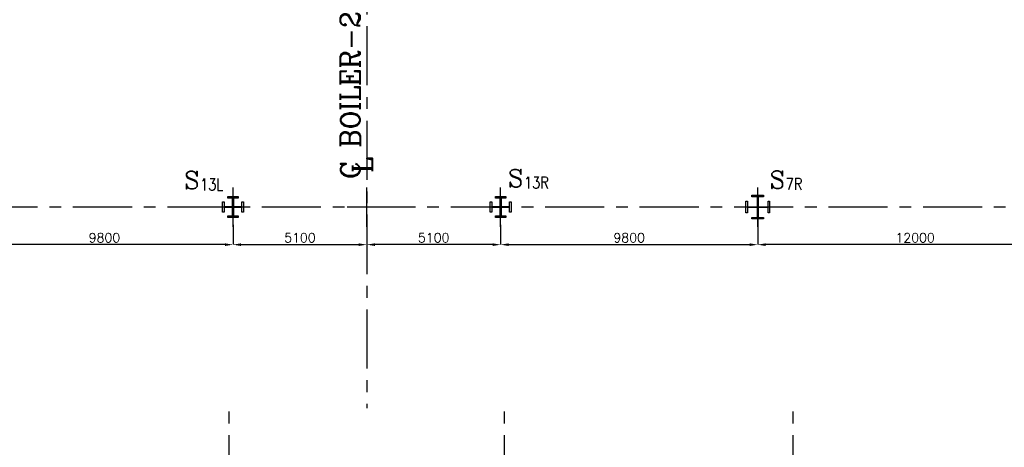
# Model space of a CAD drawing. Header units: inches. Extents: x 0 to 1544102, y -303681 to 23144100.
# Tile 60 of 256: x 220115 to 257645, y -177741 to -161435. Entities that reach past the tile are written whole.
import ezdxf

# ---------------------------------------------------------------- set-up
doc = ezdxf.new("R2010")
doc.units = ezdxf.units.IN
doc.header["$LTSCALE"] = 1800
doc.header["$MEASUREMENT"] = 0
doc.linetypes.add('CENTER', pattern=[2, 1.25, -0.25, 0.25, -0.25])
for name, color, linetype in [('1_01_STEEL_TIER1', 7, 'Continuous'), ('CEN', 2, 'CENTER'), ('DIM', 4, 'Continuous'), ('GRID', 251, 'CENTER'), ('TEXT', 3, 'Continuous')]:
    doc.layers.add(name, color=color, linetype=linetype)
doc.styles.add('C4', font='COMPLEX', dxfattribs={"width": 0.75, "height": 625})
doc.styles.add('ROMANC', font='ROMANC.SHX')
doc.styles.add('ROMANS', font='romans.shx')
doc.styles.add('S3', font='simplex.shx', dxfattribs={"width": 0.75, "height": 320})
doc.dimstyles.new('USER175', dxfattribs={"dimscale": 175, "dimtxt": 2, "dimasz": 1.75, "dimexe": 0, "dimexo": 0, "dimgap": 0.5, "dimtad": 1, "dimdec": 0, "dimzin": 0, "dimdsep": 46, "dimtxsty": 'ROMANS', "dimcen": 0, "dimclrd": 4, "dimclre": 4, "dimclrt": 4, "dimadec": 0, "dimazin": 0, "dimtfac": 0.09, "dimtdec": 0, "dimtix": 1, "dimtofl": 0, "dimtmove": 0, "dimatfit": 3, "dimfxl": 1, "dimtolj": 1, "dimtzin": 0, "dimarcsym": 0})

# ---------------------------------------------------------------- blocks, each defined once
blk = doc.blocks.new('*D365')
at = {"layer": 'DIM', "color": 4, "lineweight": -2, "transparency": 16777216}
for p, q in [((233346, -168864), (233346, -170014)), ((228246, -169264), (228246, -170014)), ((228552, -170014), (233040, -170014))]:
    blk.add_line(p, q, dxfattribs=at)
at = {"layer": 'DIM', "color": 4, "transparency": 16777216}
for points in [[(228552, -169963), (228552, -170065), (228246, -170014)], [(233040, -169963), (233040, -170065), (233346, -170014)]]:
    blk.add_solid(points, dxfattribs=at)
at = {"layer": 'DIM', "color": 4, "transparency": 16777216, "insert": (230796, -169752), "char_height": 350, "attachment_point": 5, "style": 'ROMANS'}
blk.add_mtext('\\A1;5100', dxfattribs=at)
blk = doc.blocks.new('*D366')
at = {"layer": 'DIM', "color": 4, "lineweight": -2, "transparency": 16777216}
for p, q in [((218446, -168496), (218446, -170014)), ((228246, -169264), (228246, -170014)), ((227940, -170014), (218752, -170014))]:
    blk.add_line(p, q, dxfattribs=at)
at = {"layer": 'DIM', "color": 4, "transparency": 16777216}
for points in [[(218752, -169963), (218752, -170065), (218446, -170014)], [(227940, -169963), (227940, -170065), (228246, -170014)]]:
    blk.add_solid(points, dxfattribs=at)
at = {"layer": 'DIM', "color": 4, "transparency": 16777216, "insert": (223346, -169752), "char_height": 350, "attachment_point": 5, "style": 'ROMANS'}
blk.add_mtext('\\A1;9800', dxfattribs=at)
blk = doc.blocks.new('*D370')
at = {"layer": 'DIM', "color": 4, "lineweight": -2, "transparency": 16777216}
for p, q in [((233346, -168864), (233346, -170014)), ((238446, -169264), (238446, -170014)), ((238140, -170014), (233652, -170014))]:
    blk.add_line(p, q, dxfattribs=at)
at = {"layer": 'DIM', "color": 4, "transparency": 16777216}
for points in [[(233652, -169963), (233652, -170065), (233346, -170014)], [(238140, -169963), (238140, -170065), (238446, -170014)]]:
    blk.add_solid(points, dxfattribs=at)
at = {"layer": 'DIM', "color": 4, "transparency": 16777216, "insert": (235896, -169752), "char_height": 350, "attachment_point": 5, "style": 'ROMANS'}
blk.add_mtext('\\A1;5100', dxfattribs=at)
blk = doc.blocks.new('*D371')
at = {"layer": 'DIM', "color": 4, "lineweight": -2, "transparency": 16777216}
for p, q in [((248246, -168496), (248246, -170014)), ((238446, -169264), (238446, -170014)), ((238752, -170014), (247940, -170014))]:
    blk.add_line(p, q, dxfattribs=at)
at = {"layer": 'DIM', "color": 4, "transparency": 16777216}
for points in [[(238752, -169963), (238752, -170065), (238446, -170014)], [(247940, -169963), (247940, -170065), (248246, -170014)]]:
    blk.add_solid(points, dxfattribs=at)
at = {"layer": 'DIM', "color": 4, "transparency": 16777216, "insert": (243346, -169752), "char_height": 350, "attachment_point": 5, "style": 'ROMANS'}
blk.add_mtext('\\A1;9800', dxfattribs=at)
blk = doc.blocks.new('*D372')
at = {"layer": 'DIM', "color": 4, "lineweight": -2, "transparency": 16777216}
for p, q in [((248246, -168496), (248246, -170014)), ((260246, -169437), (260246, -170014)), ((259940, -170014), (248552, -170014))]:
    blk.add_line(p, q, dxfattribs=at)
at = {"layer": 'DIM', "color": 4, "transparency": 16777216}
for points in [[(248552, -169963), (248552, -170065), (248246, -170014)], [(259940, -169963), (259940, -170065), (260246, -170014)]]:
    blk.add_solid(points, dxfattribs=at)
at = {"layer": 'DIM', "color": 4, "transparency": 16777216, "insert": (254246, -169752), "char_height": 350, "attachment_point": 5, "style": 'ROMANS'}
blk.add_mtext('\\A1;12000', dxfattribs=at)

msp = doc.modelspace()

# ---------------------------------------------------------------- linework, layer by layer
at = {"layer": '1_01_STEEL_TIER1', "color": 1}
for points in [[(248020.97, -168975.11), (248233.47, -168975.11), (248233.47, -168593.61), (247851.97, -168593.61), (247851.97, -168806.11), (247795.97, -168806.11), (247795.97, -168356.11), (247851.97, -168356.11), (247851.97, -168568.61), (248233.47, -168568.61), (248233.47, -168187.11), (248020.97, -168187.11), (248020.97, -168131.11), (248470.97, -168131.11), (248470.97, -168187.11), (248258.47, -168187.11), (248258.47, -168568.61), (248639.97, -168568.61), (248639.97, -168356.11), (248695.97, -168356.11), (248695.97, -168806.11), (248639.97, -168806.11), (248639.97, -168593.61), (248258.47, -168593.61), (248258.47, -168975.11), (248470.97, -168975.11), (248470.97, -169031.11), (248020.97, -169031.11)], [(228445.97, -168981.11), (228045.97, -168981.11), (228045.97, -168918.11), (228225.97, -168918.11), (228225.97, -168601.11), (227908.97, -168601.11), (227908.97, -168781.11), (227845.97, -168781.11), (227845.97, -168381.11), (227908.97, -168381.11), (227908.97, -168561.11), (228225.97, -168561.11), (228225.97, -168244.11), (228045.97, -168244.11), (228045.97, -168181.11), (228445.97, -168181.11), (228445.97, -168244.11), (228265.97, -168244.11), (228265.97, -168561.11), (228582.97, -168561.11), (228582.97, -168381.11), (228645.97, -168381.11), (228645.97, -168781.11), (228582.97, -168781.11), (228582.97, -168601.11), (228265.97, -168601.11), (228265.97, -168918.11), (228445.97, -168918.11)], [(238645.97, -168981.11), (238245.97, -168981.11), (238245.97, -168918.11), (238425.97, -168918.11), (238425.97, -168601.11), (238108.97, -168601.11), (238108.97, -168781.11), (238045.97, -168781.11), (238045.97, -168381.11), (238108.97, -168381.11), (238108.97, -168561.11), (238425.97, -168561.11), (238425.97, -168244.11), (238245.97, -168244.11), (238245.97, -168181.11), (238645.97, -168181.11), (238645.97, -168244.11), (238465.97, -168244.11), (238465.97, -168561.11), (238782.97, -168561.11), (238782.97, -168381.11), (238845.97, -168381.11), (238845.97, -168781.11), (238782.97, -168781.11), (238782.97, -168601.11), (238465.97, -168601.11), (238465.97, -168918.11), (238645.97, -168918.11)]]:
    msp.add_lwpolyline(points, close=True, dxfattribs=at)
at = {"layer": 'CEN'}
for p, q in [((228245.97, -169331.1), (228245.97, -167831.1)), ((233345.97, -169331.1), (233345.97, -167831.1)), ((238445.97, -169331.1), (238445.97, -167831.1)), ((248245.97, -169331.1), (248245.97, -167831.1)), ((234095.97, -168581.1), (232595.97, -168581.1))]:
    msp.add_line(p, q, dxfattribs=at)
at = {"layer": 'GRID'}
for p, q in [((233345.97, -136486.96), (233345.97, -176249.92)), ((278395.97, -168581.1), (19295.97, -168581.1)), ((228095.97, -204730.69), (228095.97, -176081.1)), ((238595.97, -204730.69), (238595.97, -176149.95)), ((249595.97, -204730.69), (249595.97, -176081.1))]:
    msp.add_line(p, q, dxfattribs=at)

# ---------------------------------------------------------------- texts
at = {"layer": 'TEXT', "color": 3, "style": 'ROMANC'}
for s, p in [('C BOILER-2', (233095.97, -167511.3)), ('L', (233558.04, -167278.91))]:
    msp.add_text(s, height=750, rotation=90, dxfattribs=at).set_placement(p)
at = {"layer": 'TEXT', "style": 'C4', "text_generation_flag": 6}
for p in [(226382.01, -167890.3), (238726.45, -167818.75), (248703.23, -167875.83)]:
    msp.add_text('S', height=675, rotation=180, dxfattribs=at).set_placement(p)
at = {"layer": 'TEXT', "style": 'S3', "width": 0.8}
for s, p in [('13L', (226994.02, -167942.85)), ('13R', (239338.46, -167871.29)), ('7R', (249315.24, -167928.38))]:
    msp.add_text(s, height=450, dxfattribs=at).set_placement(p)

# ---------------------------------------------------------------- dimensions: what is measured, and where the dimension line sits
at = {"layer": 'DIM'}
for base, p1, p2, picture, middle in [((218445.97, -170014.17), (228245.97, -169264.16), (218445.97, -168495.54), '*D366', (223345.97, -169751.67)), ((248245.97, -170014.17), (260245.97, -169436.71), (248245.97, -168495.54), '*D372', (254245.97, -169751.67)), ((233345.97, -170014.17), (238445.97, -169264.16), (233345.97, -168864.17), '*D370', (235895.97, -169751.67))]:
    dim = msp.add_linear_dim(base=base, p1=p1, p2=p2, angle=180, dimstyle='USER175', dxfattribs=at)
    dim.commit()
    dim.dimension.update_dxf_attribs({"geometry": picture, "text_midpoint": middle})
for base, p1, p2, picture, middle in [((248245.97, -170014.17), (238445.97, -169264.16), (248245.97, -168495.54), '*D371', (243345.97, -169751.67)), ((233345.97, -170014.17), (228245.97, -169264.16), (233345.97, -168864.17), '*D365', (230795.97, -169751.67))]:
    dim = msp.add_linear_dim(base=base, p1=p1, p2=p2, dimstyle='USER175', dxfattribs=at)
    dim.commit()
    dim.dimension.update_dxf_attribs({"geometry": picture, "text_midpoint": middle})

doc.saveas('drawing.dxf')
